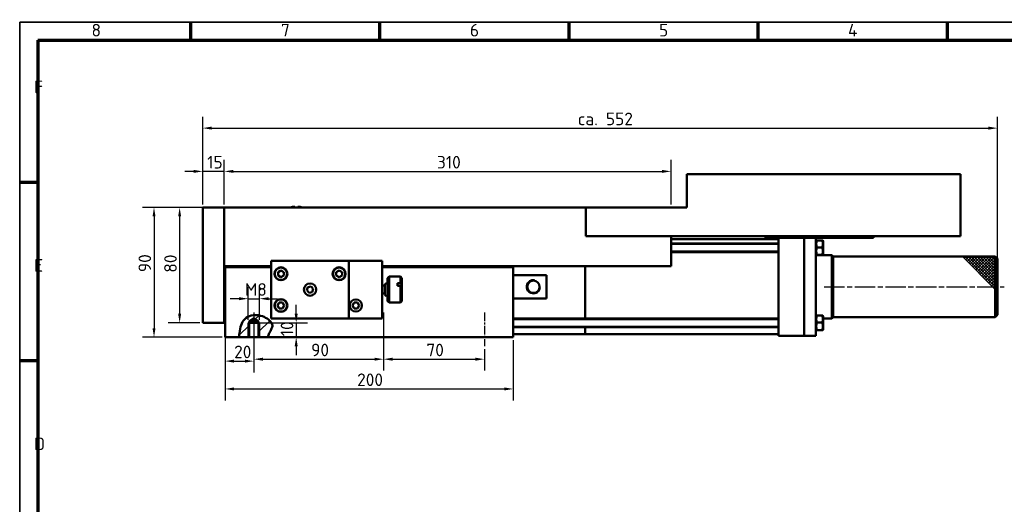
# Model space of a CAD drawing. Header units: millimetres. Extents: x 12 to 1038, y 12 to 732.
# Tile 3 of 5: x 12 to 696, y 396 to 732. Entities that reach past the tile are written whole.
import ezdxf

# ---------------------------------------------------------------- set-up
doc = ezdxf.new("R2010")
doc.units = ezdxf.units.MM
doc.header["$LTSCALE"] = 2.5
doc.linetypes.add('CHAIN', pattern=[0.3543, 0.2362, -0.0295, 0.0591, -0.0295])
doc.layers.get('0').update_dxf_attribs({"lineweight": 25})
for name, color, linetype, lineweight in [('Bemaßung (ISO)', 7, 'Continuous', 25), ('Mittellinie (ISO)', 7, 'Continuous', 25), ('Rahmen (ISO)', 7, 'Continuous', 70), ('Schraffur (ISO)', 7, 'Continuous', 18), ('Sichtbar (ISO)', 7, 'Continuous', 50), ('Sichtbar schmal (ISO)', 7, 'Continuous', 35), ('Skizziergeometrie (ISO)', 7, 'Continuous', 25), ('Symbol (ISO)', 7, 'Continuous', 25)]:
    doc.layers.add(name, color=color, linetype=linetype, lineweight=lineweight)
doc.styles.add('Notiztext (DIN)', font='isocpeur.ttf')
doc.dimstyles.new('Standard (DIN)', dxfattribs={"dimscale": 2.5, "dimtxt": 3.5, "dimasz": 2.5, "dimexe": 3.175, "dimexo": 0.8, "dimgap": 0.8, "dimtad": 1, "dimdec": 3, "dimrnd": 1e-08, "dimtxsty": 'Notiztext (DIN)', "dimcen": 0.09, "dimdle": 10, "dimclrd": 256, "dimclre": 256, "dimclrt": 256, "dimazin": 2, "dimtfac": 0.571429, "dimtdec": 3, "dimtmove": 0, "dimatfit": 3, "dimfxl": 1, "dimtolj": 1, "dimlwd": -1, "dimlwe": -1, "dimarcsym": 0})

# ---------------------------------------------------------------- blocks, each defined once
blk = doc.blocks.new('Ränder Hagen+Goebel Rahmen')
at = {"layer": 'Rahmen (ISO)', "linetype": 'Continuous', "lineweight": 35}
for q in [(5, 5), (415, 292)]:
    blk.add_line((5, 292), q, dxfattribs=at)
at = {"layer": 'Rahmen (ISO)'}
for p, q in [((52.5, 287), (52.5, 292)), ((105, 287), (105, 292)), ((157.5, 287), (157.5, 292)), ((210, 287), (210, 292)), ((262.5, 287), (262.5, 292)), ((10, 287), (410, 287)), ((10, 287), (10, 10)), ((10, 247.5), (5, 247.5)), ((10, 198), (5, 198))]:
    blk.add_line(p, q, dxfattribs=at)
at = {"layer": 'Symbol (ISO)', "char_height": 3.5, "style": 'Notiztext (DIN)'}
for s, insert, attachment_point in [('8', (26.25, 288), 8), ('7', (78.75, 288), 8), ('6', (131.25, 288), 8), ('5', (183.75, 288), 8), ('4', (236.25, 288), 8), ('F', (9, 272.25), 7), ('E', (9, 222.75), 7), ('D', (9, 173.25), 7)]:
    blk.add_mtext(s, dxfattribs=dict(at, insert=insert, attachment_point=attachment_point))
blk = doc.blocks.new('*D11')
at = {"layer": 'Bemaßung (ISO)'}
for p, q in [((139.49, 603.44), (139.49, 634.38)), ((154.49, 603.44), (154.49, 634.38)), ((133.24, 626.44), (126.99, 626.44)), ((154.49, 626.44), (139.49, 626.44)), ((160.74, 626.44), (166.99, 626.44))]:
    blk.add_line(p, q, dxfattribs=at)
for points in [[(133.24, 627.49), (133.24, 625.4), (139.49, 626.44)], [(160.74, 627.49), (160.74, 625.4), (154.49, 626.44)]]:
    blk.add_solid(points, dxfattribs=at)
at = {"layer": 'Defpoints', "color": 0}
for p in [(139.49, 626.44), (139.49, 601.44), (154.49, 601.44)]:
    blk.add_point(p, dxfattribs=at)
at = {"layer": 'Bemaßung (ISO)', "insert": (142.62, 637.19), "char_height": 8.75, "attachment_point": 1, "style": 'Notiztext (DIN)'}
blk.add_mtext('\\A1;15', dxfattribs=at)
blk = doc.blocks.new('*D12')
at = {"layer": 'Bemaßung (ISO)'}
for p, q in [((154.49, 603.44), (154.49, 634.38)), ((464.49, 603.44), (464.49, 634.38)), ((160.74, 626.44), (458.24, 626.44))]:
    blk.add_line(p, q, dxfattribs=at)
for points in [[(160.74, 627.49), (160.74, 625.4), (154.49, 626.44)], [(458.24, 627.49), (458.24, 625.4), (464.49, 626.44)]]:
    blk.add_solid(points, dxfattribs=at)
at = {"layer": 'Defpoints', "color": 0}
for p in [(464.49, 626.44), (154.49, 601.44), (464.49, 601.44)]:
    blk.add_point(p, dxfattribs=at)
at = {"layer": 'Bemaßung (ISO)', "insert": (302.06, 637.19), "char_height": 8.75, "attachment_point": 1, "style": 'Notiztext (DIN)'}
blk.add_mtext('\\A1;310', dxfattribs=at)
blk = doc.blocks.new('*D13')
at = {"layer": 'Bemaßung (ISO)'}
for p, q in [((139.49, 603.44), (139.49, 664.38)), ((690.99, 557.37), (690.99, 664.38)), ((145.74, 656.44), (684.74, 656.44))]:
    blk.add_line(p, q, dxfattribs=at)
for points in [[(145.74, 657.49), (145.74, 655.4), (139.49, 656.44)], [(684.74, 657.49), (684.74, 655.4), (690.99, 656.44)]]:
    blk.add_solid(points, dxfattribs=at)
at = {"layer": 'Defpoints', "color": 0}
for p in [(690.99, 656.44), (139.49, 601.44), (690.99, 555.37)]:
    blk.add_point(p, dxfattribs=at)
at = {"layer": 'Bemaßung (ISO)', "insert": (394.24, 667.2), "char_height": 8.75, "attachment_point": 1, "style": 'Notiztext (DIN)'}
blk.add_mtext('\\A1; ca. 552  ', dxfattribs=at)
blk = doc.blocks.new('*D14')
at = {"layer": 'Bemaßung (ISO)'}
for p, q in [((137.49, 601.44), (115.57, 601.44)), ((123.51, 595.19), (123.51, 527.69)), ((137.49, 521.44), (115.57, 521.44))]:
    blk.add_line(p, q, dxfattribs=at)
for points in [[(122.47, 595.19), (124.55, 595.19), (123.51, 601.44)], [(122.47, 527.69), (124.55, 527.69), (123.51, 521.44)]]:
    blk.add_solid(points, dxfattribs=at)
at = {"layer": 'Defpoints', "color": 0}
for p in [(139.49, 601.44), (123.51, 521.44), (139.49, 521.44)]:
    blk.add_point(p, dxfattribs=at)
at = {"layer": 'Bemaßung (ISO)', "insert": (112.76, 556.19), "char_height": 8.75, "attachment_point": 1, "rotation": 90, "style": 'Notiztext (DIN)'}
blk.add_mtext('\\A1;80', dxfattribs=at)
blk = doc.blocks.new('*D15')
at = {"layer": 'Bemaßung (ISO)'}
for p, q in [((152.49, 601.44), (97.78, 601.44)), ((105.71, 595.19), (105.71, 517.69)), ((152.99, 511.44), (97.78, 511.44))]:
    blk.add_line(p, q, dxfattribs=at)
for points in [[(104.67, 595.19), (106.76, 595.19), (105.71, 601.44)], [(104.67, 517.69), (106.76, 517.69), (105.71, 511.44)]]:
    blk.add_solid(points, dxfattribs=at)
at = {"layer": 'Defpoints', "color": 0}
for p in [(154.49, 601.44), (105.71, 511.44), (154.99, 511.44)]:
    blk.add_point(p, dxfattribs=at)
at = {"layer": 'Bemaßung (ISO)', "insert": (94.96, 556.56), "char_height": 8.75, "attachment_point": 1, "rotation": 90, "style": 'Notiztext (DIN)'}
blk.add_mtext('\\A1;90', dxfattribs=at)
blk = doc.blocks.new('*D16')
at = {"layer": 'Bemaßung (ISO)'}
for p, q in [((154.99, 557.94), (154.99, 486.92)), ((174.99, 503.19), (174.99, 486.92)), ((161.24, 494.86), (168.74, 494.86))]:
    blk.add_line(p, q, dxfattribs=at)
for points in [[(161.24, 495.9), (161.24, 493.81), (154.99, 494.86)], [(168.74, 495.9), (168.74, 493.81), (174.99, 494.86)]]:
    blk.add_solid(points, dxfattribs=at)
at = {"layer": 'Defpoints', "color": 0}
for p in [(154.99, 559.94), (174.99, 505.19), (174.99, 494.86)]:
    blk.add_point(p, dxfattribs=at)
at = {"layer": 'Bemaßung (ISO)', "insert": (161.32, 505.61), "char_height": 8.75, "attachment_point": 1, "style": 'Notiztext (DIN)'}
blk.add_mtext('\\A1;20', dxfattribs=at)
blk = doc.blocks.new('*D17')
at = {"layer": 'Bemaßung (ISO)'}
for p, q in [((174.99, 526.69), (174.99, 488.27)), ((264.99, 503.19), (264.99, 488.27)), ((181.24, 496.21), (258.74, 496.21))]:
    blk.add_line(p, q, dxfattribs=at)
for points in [[(181.24, 497.25), (181.24, 495.16), (174.99, 496.21)], [(258.74, 497.25), (258.74, 495.16), (264.99, 496.21)]]:
    blk.add_solid(points, dxfattribs=at)
at = {"layer": 'Defpoints', "color": 0}
for p in [(174.99, 528.69), (264.99, 505.19), (264.99, 496.21)]:
    blk.add_point(p, dxfattribs=at)
at = {"layer": 'Bemaßung (ISO)', "insert": (214.74, 506.96), "char_height": 8.75, "attachment_point": 1, "style": 'Notiztext (DIN)'}
blk.add_mtext('\\A1;90', dxfattribs=at)
blk = doc.blocks.new('*D18')
at = {"layer": 'Bemaßung (ISO)'}
for p, q in [((264.99, 526.69), (264.99, 488.27)), ((334.99, 503.19), (334.99, 488.27)), ((271.24, 496.21), (328.74, 496.21))]:
    blk.add_line(p, q, dxfattribs=at)
for points in [[(271.24, 497.25), (271.24, 495.16), (264.99, 496.21)], [(328.74, 497.25), (328.74, 495.16), (334.99, 496.21)]]:
    blk.add_solid(points, dxfattribs=at)
at = {"layer": 'Defpoints', "color": 0}
for p in [(264.99, 528.69), (334.99, 505.19), (334.99, 496.21)]:
    blk.add_point(p, dxfattribs=at)
at = {"layer": 'Bemaßung (ISO)', "insert": (294.74, 506.96), "char_height": 8.75, "attachment_point": 1, "style": 'Notiztext (DIN)'}
blk.add_mtext('\\A1;70', dxfattribs=at)
blk = doc.blocks.new('*D19')
at = {"layer": 'Bemaßung (ISO)'}
for p, q in [((154.99, 557.94), (154.99, 467.63)), ((354.99, 509.44), (354.99, 467.63)), ((161.24, 475.56), (348.74, 475.56))]:
    blk.add_line(p, q, dxfattribs=at)
for points in [[(161.24, 476.61), (161.24, 474.52), (154.99, 475.56)], [(348.74, 476.61), (348.74, 474.52), (354.99, 475.56)]]:
    blk.add_solid(points, dxfattribs=at)
at = {"layer": 'Defpoints', "color": 0}
for p in [(154.99, 559.94), (354.99, 511.44), (354.99, 475.56)]:
    blk.add_point(p, dxfattribs=at)
at = {"layer": 'Bemaßung (ISO)', "insert": (246.68, 486.31), "char_height": 8.75, "attachment_point": 1, "style": 'Notiztext (DIN)'}
blk.add_mtext('\\A1;200', dxfattribs=at)
blk = doc.blocks.new('*D25')
at = {"layer": 'Bemaßung (ISO)'}
for p, q in [((204.38, 527.69), (204.38, 533.94)), ((172.99, 521.44), (212.31, 521.44)), ((204.38, 521.44), (204.38, 511.44)), ((180.32, 511.44), (212.31, 511.44)), ((204.38, 505.19), (204.38, 498.94))]:
    blk.add_line(p, q, dxfattribs=at)
for points in [[(203.34, 527.69), (205.42, 527.69), (204.38, 521.44)], [(203.34, 505.19), (205.42, 505.19), (204.38, 511.44)]]:
    blk.add_solid(points, dxfattribs=at)
at = {"layer": 'Defpoints', "color": 0}
for p in [(170.99, 521.44), (178.32, 511.44), (204.38, 511.44)]:
    blk.add_point(p, dxfattribs=at)
at = {"layer": 'Bemaßung (ISO)', "insert": (193.63, 512.07), "char_height": 8.75, "attachment_point": 1, "rotation": 90, "style": 'Notiztext (DIN)'}
blk.add_mtext('\\A1;10', dxfattribs=at)
blk = doc.blocks.new('*D26')
at = {"layer": 'Bemaßung (ISO)'}
for p, q in [((170.99, 523.44), (170.99, 546.1)), ((178.99, 523.44), (178.99, 546.1)), ((164.74, 538.16), (158.49, 538.16)), ((170.99, 538.16), (178.99, 538.16)), ((185.24, 538.16), (191.49, 538.16))]:
    blk.add_line(p, q, dxfattribs=at)
for points in [[(164.74, 539.2), (164.74, 537.12), (170.99, 538.16)], [(185.24, 539.2), (185.24, 537.12), (178.99, 538.16)]]:
    blk.add_solid(points, dxfattribs=at)
at = {"layer": 'Defpoints', "color": 0}
for p in [(178.99, 538.16), (170.99, 521.44), (178.99, 521.44)]:
    blk.add_point(p, dxfattribs=at)
at = {"layer": 'Bemaßung (ISO)', "insert": (168.87, 548.91), "char_height": 8.75, "attachment_point": 1, "style": 'Notiztext (DIN)'}
blk.add_mtext('\\A1;M8', dxfattribs=at)

msp = doc.modelspace()

# ---------------------------------------------------------------- hatches: boundary and pattern name
at = {"layer": 'Schraffur (ISO)'}
h = msp.add_hatch(dxfattribs=at)
h.set_pattern_fill('ANSI31', color=256, scale=63.5, style=0)
h.set_pattern_definition([(45, (0, 0), (-5.61266, 5.61266), [])])
edge = h.paths.add_edge_path()
edge.add_line((184.63038, 511.44417), (178.99258, 511.44417))
edge.add_line((178.99258, 511.44417), (178.31608, 511.44417))
edge.add_line((178.31608, 511.44417), (178.31608, 521.44417))
edge.add_line((178.31608, 521.44417), (178.31608, 522.44417))
edge.add_line((178.31608, 522.44417), (174.99258, 524.44113))
edge.add_line((174.99258, 524.44113), (171.66908, 522.44417))
edge.add_line((171.66908, 522.44417), (171.66908, 521.44417))
edge.add_line((171.66908, 521.44417), (171.66908, 511.44417))
edge.add_line((171.66908, 511.44417), (170.99258, 511.44417))
edge.add_line((170.99258, 511.44417), (164.77876, 511.44417))
edge.add_spline(control_points=[(164.77876, 511.44417), (164.7312, 512.00862), (164.75478, 512.5934), (164.92991, 514.27496), (165.53, 517.85866), (166.43291, 520.76172), (166.94052, 521.9278), (168.55012, 524.00707), (169.50359, 524.81529), (171.78901, 526.11185), (173.11902, 526.53939), (176.07632, 526.94573), (177.68792, 526.8423), (181.12624, 526.03635), (182.8385, 525.24074), (185.38004, 523.53692), (186.34896, 522.6441), (187.40839, 521.15117), (187.65102, 520.61592), (187.88554, 519.65323), (187.88891, 519.22901), (187.75711, 518.37995), (187.59872, 517.94447), (187.01345, 516.68776), (186.47111, 515.84351), (185.3484, 513.49211), (184.99985, 512.48874), (184.63038, 511.44417)], knot_values=[0.050207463, 0.050207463, 0.050207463, 0.050207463, 0.218517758, 0.218517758, 0.509585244, 0.509585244, 0.696447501, 0.696447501, 0.866185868, 0.866185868, 1.054300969, 1.054300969, 1.271453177, 1.271453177, 1.532214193, 1.532214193, 1.748371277, 1.748371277, 1.888085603, 1.888085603, 2.019166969, 2.019166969, 2.168985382, 2.168985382, 2.443200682, 2.443200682, 2.708390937, 2.708390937, 2.708390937, 2.708390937], degree=3, periodic=0)

# ---------------------------------------------------------------- linework, layer by layer
at = {"layer": 'Bemaßung (ISO)'}
msp.add_line((690.99258, 555.36663), (690.99258, 557.36663), dxfattribs=at)
at = {"layer": 'Mittellinie (ISO)', "linetype": 'CHAIN', "ltscale": 23.990969}
msp.add_line((570.74258, 546.44417), (695.74258, 546.44417), dxfattribs=at)
at = {"layer": 'Mittellinie (ISO)', "linetype": 'CHAIN', "ltscale": 10.44525}
for p, q in [((174.99258, 528.69417), (174.99258, 505.19417)), ((264.99258, 528.69417), (264.99258, 505.19417)), ((334.99258, 528.69417), (334.99258, 505.19417))]:
    msp.add_line(p, q, dxfattribs=at)
at = {"layer": 'Sichtbar (ISO)'}
for p, q in [((475.49258, 624.44417), (475.49258, 601.44417)), ((475.49258, 624.44417), (665.49258, 624.44417)), ((665.49258, 581.44417), (665.49258, 624.44417)), ((139.49258, 601.44417), (139.49258, 521.44417)), ((154.49258, 601.44417), (139.49258, 601.44417)), ((154.49258, 601.44417), (405.49258, 601.44417)), ((154.49258, 601.44417), (154.49258, 521.44417)), ((203.49258, 601.91663), (203.49258, 601.44417)), ((205.49258, 601.44417), (205.49258, 601.91663)), ((475.49258, 601.44417), (405.49258, 601.44417)), ((405.49258, 601.44417), (405.49258, 581.44417)), ((405.49258, 581.44417), (665.49258, 581.44417)), ((464.49258, 560.74417), (464.49258, 581.44417)), ((529.99258, 581.44417), (529.99258, 580.44417)), ((604.99258, 581.44417), (604.99258, 580.44417)), ((538.99258, 579.44417), (464.49258, 579.44417)), ((464.49258, 576.50017), (538.99258, 576.50017)), ((529.99258, 580.44417), (604.99258, 580.44417)), ((538.99258, 580.44417), (538.99258, 512.44417)), ((556.99258, 580.44417), (556.99258, 512.44417)), ((556.99258, 580.44417), (556.99258, 512.44417)), ((564.99258, 580.44417), (564.99258, 512.44417)), ((564.99258, 577.95017), (565.31243, 578.50416)), ((565.75671, 578.61153), (569.42846, 578.61153)), ((570.19258, 577.95017), (569.87273, 578.50416)), ((570.19258, 569.05017), (570.19258, 577.95017)), ((464.49258, 570.50017), (538.99258, 570.50017)), ((564.99258, 569.05017), (565.31243, 568.49617)), ((564.99258, 568.44417), (565.43743, 568.44417)), ((565.75671, 573.73089), (569.42846, 573.73089)), ((565.75671, 568.61952), (569.42846, 568.61952)), ((565.75671, 568.3888), (569.42846, 568.3888)), ((569.74773, 568.44417), (575.99258, 568.44417)), ((570.19258, 569.05017), (569.87273, 568.49617)), ((575.99258, 524.44417), (575.99258, 568.44417)), ((576.99258, 567.44417), (575.99258, 568.44417)), ((576.99258, 525.44417), (576.99258, 567.44417)), ((576.99258, 567.44417), (689.49258, 567.44417)), ((689.49258, 525.44417), (689.49258, 567.44417)), ((690.99258, 565.94417), (689.49258, 567.44417)), ((186.99258, 560.74417), (154.49258, 560.74417)), ((154.99258, 560.74417), (154.99258, 559.94417)), ((240.99258, 564.44417), (186.99258, 564.44417)), ((186.99258, 564.44417), (186.99258, 524.44417)), ((240.99258, 524.44417), (240.99258, 564.44417)), ((240.99258, 564.44417), (263.99258, 564.44417)), ((263.99258, 524.44417), (263.99258, 564.44417)), ((464.49258, 560.74417), (263.99258, 560.74417)), ((354.99258, 559.94417), (354.99258, 560.74417)), ((404.99258, 524.34457), (404.99258, 560.74417)), ((404.99258, 524.34457), (404.99258, 560.74417)), ((690.99258, 526.94417), (690.99258, 565.94417)), ((186.99258, 559.94417), (154.99258, 559.94417)), ((154.99258, 559.94417), (154.99258, 511.44417)), ((191.79357, 556.59887), (193.79357, 557.75357)), ((191.79357, 554.28947), (191.79357, 556.59887)), ((193.79357, 553.13477), (191.79357, 554.28947)), ((193.79357, 557.75357), (195.79357, 556.59887)), ((195.79357, 554.28947), (193.79357, 553.13477)), ((195.79357, 556.59887), (195.79357, 554.28947)), ((232.19159, 556.59887), (234.19159, 557.75357)), ((232.19159, 554.28947), (232.19159, 556.59887)), ((234.19159, 553.13477), (232.19159, 554.28947)), ((234.19159, 557.75357), (236.19159, 556.59887)), ((236.19159, 554.28947), (234.19159, 553.13477)), ((236.19159, 556.59887), (236.19159, 554.28947)), ((354.99258, 559.94417), (263.99258, 559.94417)), ((354.99258, 511.44417), (354.99258, 559.94417)), ((354.99258, 554.50643), (377.99258, 554.50643)), ((377.99258, 538.38191), (377.99258, 554.50643)), ((212.44103, 546.15473), (214.6982, 546.64313)), ((214.6982, 546.64313), (216.24975, 544.93257)), ((263.99258, 547.19417), (265.99086, 547.19417)), ((265.99086, 547.84417), (265.99086, 541.04417)), ((267.79086, 552.44417), (268.79086, 553.44417)), ((267.79086, 536.44417), (267.79086, 552.44417)), ((268.79086, 553.44417), (268.79086, 535.44417)), ((268.79086, 553.44417), (276.79086, 553.44417)), ((274.79086, 548.82253), (274.79086, 546.97786)), ((274.79086, 548.82253), (276.79086, 548.82253)), ((276.79086, 546.97786), (274.79086, 546.97786)), ((276.79086, 548.82253), (276.79086, 553.44417)), ((277.79086, 552.44417), (276.79086, 553.44417)), ((276.79086, 535.44417), (276.79086, 546.97786)), ((277.79086, 552.44417), (277.79086, 548.43342)), ((277.79086, 548.43342), (277.79086, 546.58875)), ((211.73542, 543.95577), (212.44103, 546.15473)), ((213.28696, 542.24521), (211.73542, 543.95577)), ((215.54413, 542.7336), (213.28696, 542.24521)), ((216.24975, 544.93257), (215.54413, 542.7336)), ((263.99258, 541.69417), (265.99086, 541.69417)), ((277.79086, 546.58875), (277.79086, 536.44417)), ((191.48417, 533.44417), (192.63887, 535.44417)), ((192.63887, 531.44417), (191.48417, 533.44417)), ((192.63887, 535.44417), (194.94827, 535.44417)), ((194.94827, 535.44417), (196.10297, 533.44417)), ((196.10297, 533.44417), (194.94827, 531.44417)), ((243.48417, 533.44417), (244.63887, 535.44417)), ((244.63887, 531.44417), (243.48417, 533.44417)), ((244.63887, 535.44417), (246.94827, 535.44417)), ((246.94827, 535.44417), (248.10297, 533.44417)), ((248.10297, 533.44417), (246.94827, 531.44417)), ((267.79086, 536.44417), (268.79086, 535.44417)), ((268.79086, 535.44417), (276.79086, 535.44417)), ((277.79086, 536.44417), (276.79086, 535.44417)), ((377.99258, 538.38191), (354.99258, 538.38191)), ((194.94827, 531.44417), (192.63887, 531.44417)), ((246.94827, 531.44417), (244.63887, 531.44417)), ((564.99258, 525.79457), (565.31169, 526.34727)), ((565.75671, 526.43677), (569.42846, 526.43677)), ((570.19258, 525.79457), (569.87348, 526.34727)), ((690.99258, 526.94417), (689.49258, 525.44417)), ((154.49258, 521.44417), (139.49258, 521.44417)), ((170.99258, 521.44417), (178.99258, 521.44417)), ((174.99258, 524.44113), (171.66908, 522.44417)), ((171.66908, 522.44417), (171.66908, 511.44417)), ((171.66908, 522.44417), (178.31608, 522.44417)), ((178.31608, 522.44417), (174.99258, 524.44113)), ((178.31608, 511.44417), (178.31608, 522.44417)), ((186.99258, 524.44417), (240.99258, 524.44417)), ((240.99258, 524.44417), (263.99258, 524.44417)), ((354.99258, 524.34457), (538.99258, 524.34457)), ((565.75671, 521.53438), (569.42846, 521.53438)), ((570.19258, 516.89457), (570.19258, 525.79457)), ((570.19258, 524.44417), (575.99258, 524.44417)), ((576.99258, 525.44417), (575.99258, 524.44417)), ((576.99258, 525.44417), (689.49258, 525.44417)), ((354.99258, 518.34457), (538.99258, 518.34457)), ((404.99258, 513.44417), (354.99258, 513.44417)), ((404.99258, 513.44417), (404.99258, 518.34457)), ((404.99258, 513.44417), (404.99258, 518.34457)), ((538.99258, 513.44417), (404.99258, 513.44417)), ((564.99258, 516.89457), (565.31169, 516.34186)), ((565.75671, 516.44218), (569.42846, 516.44218)), ((565.75671, 516.25236), (569.42846, 516.25236)), ((570.19258, 516.89457), (569.87348, 516.34186)), ((164.77876, 511.44417), (154.99258, 511.44417)), ((171.66908, 511.44417), (164.77876, 511.44417)), ((178.31608, 511.44417), (171.66908, 511.44417)), ((184.63038, 511.44417), (178.31608, 511.44417)), ((354.99258, 511.44417), (184.63038, 511.44417)), ((556.99258, 512.44417), (538.99258, 512.44417)), ((564.99258, 512.44417), (556.99258, 512.44417))]:
    msp.add_line(p, q, dxfattribs=at)
at = {"layer": 'Sichtbar (ISO)', "flags": 128}
for points in [[(565.75671, 578.61153), (565.6808, 578.38087), (565.61309, 578.15786), (565.5531, 577.94154), (565.50043, 577.73106), (565.45471, 577.52562), (565.41565, 577.32447), (565.383, 577.12692), (565.35655, 576.93232), (565.33615, 576.74004), (565.32166, 576.54948), (565.313, 576.36006), (565.31012, 576.17121), (565.313, 575.98236), (565.32166, 575.79294), (565.33615, 575.60238), (565.35655, 575.4101), (565.383, 575.2155), (565.41565, 575.01795), (565.45471, 574.8168), (565.50043, 574.61136), (565.5531, 574.40088), (565.61309, 574.18456), (565.6808, 573.96155), (565.75671, 573.73089)], [(565.31243, 578.50416), (565.31544, 578.5083), (565.31968, 578.51244), (565.32517, 578.5166), (565.33191, 578.52077), (565.33991, 578.52495), (565.34919, 578.52915), (565.35974, 578.53338), (565.3716, 578.53763), (565.38476, 578.5419), (565.39926, 578.54621), (565.41511, 578.55055), (565.43233, 578.55492), (565.45094, 578.55934), (565.47097, 578.5638), (565.49245, 578.5683), (565.5154, 578.57285), (565.53987, 578.57746), (565.56588, 578.58212), (565.59347, 578.58685), (565.62269, 578.59164), (565.65357, 578.5965), (565.68617, 578.60143), (565.72053, 578.60644), (565.75671, 578.61153)], [(569.42846, 578.61153), (569.46463, 578.60644), (569.49899, 578.60143), (569.53159, 578.5965), (569.56247, 578.59164), (569.59169, 578.58685), (569.61928, 578.58212), (569.64529, 578.57746), (569.66976, 578.57285), (569.69272, 578.5683), (569.7142, 578.5638), (569.73423, 578.55934), (569.75284, 578.55492), (569.77006, 578.55055), (569.7859, 578.54621), (569.8004, 578.5419), (569.81356, 578.53763), (569.82542, 578.53338), (569.83598, 578.52915), (569.84525, 578.52495), (569.85325, 578.52077), (569.85999, 578.5166), (569.86548, 578.51244), (569.86973, 578.5083), (569.87273, 578.50416)], [(569.42846, 573.73089), (569.50437, 573.96155), (569.57207, 574.18456), (569.63206, 574.40088), (569.68474, 574.61136), (569.73045, 574.8168), (569.76952, 575.01795), (569.80217, 575.2155), (569.82861, 575.4101), (569.84901, 575.60238), (569.8635, 575.79294), (569.87216, 575.98236), (569.87504, 576.17121), (569.87216, 576.36006), (569.8635, 576.54948), (569.84901, 576.74004), (569.82861, 576.93232), (569.80217, 577.12692), (569.76952, 577.32447), (569.73045, 577.52562), (569.68474, 577.73106), (569.63206, 577.94154), (569.57207, 578.15786), (569.50437, 578.38087), (569.42846, 578.61153)], [(565.75671, 573.73089), (565.6808, 573.48932), (565.61309, 573.25577), (565.5531, 573.02923), (565.50043, 572.80879), (565.45471, 572.59364), (565.41565, 572.38298), (565.383, 572.17609), (565.35655, 571.97229), (565.33615, 571.77093), (565.32166, 571.57136), (565.313, 571.37299), (565.31012, 571.1752), (565.313, 570.97742), (565.32166, 570.77905), (565.33615, 570.57948), (565.35655, 570.37811), (565.383, 570.17431), (565.41565, 569.96743), (565.45471, 569.75677), (565.50043, 569.54161), (565.5531, 569.32118), (565.61309, 569.09464), (565.6808, 568.86108), (565.75671, 568.61952)], [(565.75671, 568.61952), (565.6808, 568.60862), (565.61309, 568.59807), (565.5531, 568.58785), (565.50043, 568.5779), (565.45471, 568.56819), (565.41565, 568.55868), (565.383, 568.54934), (565.35655, 568.54014), (565.33615, 568.53105), (565.32166, 568.52204), (565.313, 568.51309), (565.31012, 568.50416), (565.313, 568.49523), (565.32166, 568.48628), (565.33615, 568.47727), (565.35655, 568.46818), (565.383, 568.45898), (565.41565, 568.44964), (565.45471, 568.44013), (565.50043, 568.43042), (565.5531, 568.42047), (565.61309, 568.41025), (565.6808, 568.3997), (565.75671, 568.3888)], [(569.42846, 568.61952), (569.50437, 568.86108), (569.57207, 569.09464), (569.63206, 569.32118), (569.68474, 569.54161), (569.73045, 569.75677), (569.76952, 569.96743), (569.80217, 570.17431), (569.82861, 570.37811), (569.84901, 570.57948), (569.8635, 570.77905), (569.87216, 570.97742), (569.87504, 571.1752), (569.87216, 571.37299), (569.8635, 571.57136), (569.84901, 571.77093), (569.82861, 571.97229), (569.80217, 572.17609), (569.76952, 572.38298), (569.73045, 572.59364), (569.68474, 572.80879), (569.63206, 573.02923), (569.57207, 573.25577), (569.50437, 573.48932), (569.42846, 573.73089)], [(569.42846, 568.3888), (569.50437, 568.3997), (569.57207, 568.41025), (569.63206, 568.42047), (569.68474, 568.43042), (569.73045, 568.44013), (569.76952, 568.44964), (569.80217, 568.45898), (569.82861, 568.46818), (569.84901, 568.47727), (569.8635, 568.48628), (569.87216, 568.49523), (569.87504, 568.50416), (569.87216, 568.51309), (569.8635, 568.52204), (569.84901, 568.53105), (569.82861, 568.54014), (569.80217, 568.54934), (569.76952, 568.55868), (569.73045, 568.56819), (569.68474, 568.5779), (569.63206, 568.58785), (569.57207, 568.59807), (569.50437, 568.60862), (569.42846, 568.61952)], [(276.79086, 548.82253), (276.83498, 548.80537), (276.87887, 548.78831), (276.92254, 548.77133), (276.96598, 548.75443), (277.00921, 548.73762), (277.05222, 548.72089), (277.09502, 548.70425), (277.13759, 548.68768), (277.17996, 548.6712), (277.22211, 548.6548), (277.26405, 548.63849), (277.30579, 548.62225), (277.34731, 548.60609), (277.38863, 548.59001), (277.42975, 548.57401), (277.47067, 548.55808), (277.51138, 548.54224), (277.55189, 548.52647), (277.59221, 548.51077), (277.63233, 548.49515), (277.67225, 548.47961), (277.71198, 548.46414), (277.75151, 548.44874), (277.79086, 548.43342)], [(277.79086, 546.58875), (277.75152, 546.60408), (277.71198, 546.61947), (277.67225, 546.63494), (277.63233, 546.65049), (277.59221, 546.66611), (277.55189, 546.6818), (277.51138, 546.69757), (277.47067, 546.71342), (277.42975, 546.72934), (277.38863, 546.74534), (277.34731, 546.76142), (277.30579, 546.77758), (277.26405, 546.79382), (277.22211, 546.81014), (277.17996, 546.82654), (277.13759, 546.84302), (277.09501, 546.85958), (277.05222, 546.87623), (277.00921, 546.89295), (276.96598, 546.90977), (276.92254, 546.92666), (276.87887, 546.94364), (276.83498, 546.96071), (276.79086, 546.97786)], [(164.77877, 511.44417), (164.75365, 512.04646), (164.7732, 512.66663), (164.83048, 513.3142), (164.96985, 514.31275), (165.19896, 515.68351), (165.49076, 517.2091), (165.81822, 518.67219), (166.15702, 519.86742), (166.56925, 520.95113), (167.1162, 522.02851), (167.83213, 523.07901), (168.70537, 524.03787), (169.69954, 524.8617), (170.79991, 525.54736), (171.97949, 526.08705), (173.21619, 526.47977), (174.49412, 526.72833), (175.79174, 526.83563), (177.09211, 526.80741), (178.38602, 526.65072), (179.66272, 526.37303), (180.8918, 525.98958), (182.05576, 525.51688), (183.1435, 524.97028), (184.14398, 524.36513), (185.05251, 523.7114), (185.86306, 523.01559), (186.55829, 522.29069), (187.11958, 521.55164), (187.51495, 520.84743), (187.75381, 520.19079), (187.85824, 519.57967), (187.85051, 519.01269), (187.75429, 518.47825), (187.58574, 517.95462), (187.35937, 517.43129), (187.08792, 516.89592), (186.78005, 516.33007), (186.44386, 515.71458), (186.0875, 515.03029), (185.72682, 514.27528), (185.40999, 513.54091), (185.13155, 512.83284), (184.87663, 512.13821), (184.63038, 511.44417)], [(565.75671, 526.43677), (565.6808, 526.20509), (565.61309, 525.98108), (565.5531, 525.7638), (565.50043, 525.55238), (565.45471, 525.34602), (565.41565, 525.14397), (565.383, 524.94555), (565.35655, 524.75008), (565.33615, 524.55694), (565.32166, 524.36554), (565.313, 524.17527), (565.31012, 523.98558), (565.313, 523.79588), (565.32166, 523.60562), (565.33615, 523.41421), (565.35655, 523.22108), (565.383, 523.02561), (565.41565, 522.82718), (565.45471, 522.62514), (565.50043, 522.41878), (565.5531, 522.20736), (565.61309, 521.99008), (565.6808, 521.76607), (565.75671, 521.53438)], [(565.31169, 526.34727), (565.31431, 526.35072), (565.31821, 526.35418), (565.32339, 526.35764), (565.32986, 526.36112), (565.33761, 526.36461), (565.34668, 526.36811), (565.35706, 526.37163), (565.36877, 526.37517), (565.38183, 526.37873), (565.39625, 526.38232), (565.41206, 526.38593), (565.42927, 526.38958), (565.44792, 526.39326), (565.46802, 526.39697), (565.4896, 526.40073), (565.5127, 526.40452), (565.53735, 526.40836), (565.56359, 526.41225), (565.59145, 526.41619), (565.62098, 526.42018), (565.65221, 526.42423), (565.68521, 526.42834), (565.72003, 526.43252), (565.75671, 526.43677)], [(569.42846, 526.43677), (569.46514, 526.43252), (569.49995, 526.42834), (569.53295, 526.42423), (569.56419, 526.42018), (569.59372, 526.41619), (569.62158, 526.41225), (569.64781, 526.40836), (569.67246, 526.40452), (569.69556, 526.40073), (569.71715, 526.39697), (569.73725, 526.39326), (569.75589, 526.38958), (569.7731, 526.38593), (569.78891, 526.38232), (569.80333, 526.37873), (569.81639, 526.37517), (569.8281, 526.37163), (569.83848, 526.36811), (569.84755, 526.36461), (569.85531, 526.36112), (569.86177, 526.35764), (569.86695, 526.35418), (569.87085, 526.35072), (569.87348, 526.34727)], [(569.42846, 521.53438), (569.50437, 521.76607), (569.57207, 521.99008), (569.63206, 522.20736), (569.68474, 522.41878), (569.73045, 522.62514), (569.76952, 522.82718), (569.80217, 523.02561), (569.82861, 523.22108), (569.84901, 523.41421), (569.8635, 523.60562), (569.87216, 523.79588), (569.87504, 523.98558), (569.87216, 524.17527), (569.8635, 524.36554), (569.84901, 524.55694), (569.82861, 524.75008), (569.80217, 524.94555), (569.76952, 525.14397), (569.73045, 525.34602), (569.68474, 525.55238), (569.63206, 525.7638), (569.57207, 525.98108), (569.50437, 526.20509), (569.42846, 526.43677)], [(565.75671, 521.53438), (565.6808, 521.29373), (565.61309, 521.06104), (565.5531, 520.83535), (565.50043, 520.61575), (565.45471, 520.4014), (565.41565, 520.19153), (565.383, 519.98542), (565.35655, 519.78238), (565.33615, 519.58177), (565.32166, 519.38295), (565.313, 519.18532), (565.31012, 518.98828), (565.313, 518.79124), (565.32166, 518.59361), (565.33615, 518.39479), (565.35655, 518.19418), (565.383, 517.99114), (565.41565, 517.78503), (565.45471, 517.57517), (565.50043, 517.36082), (565.5531, 517.14121), (565.61309, 516.91552), (565.6808, 516.68284), (565.75671, 516.44218)], [(569.42846, 516.44218), (569.50437, 516.68284), (569.57207, 516.91552), (569.63206, 517.14121), (569.68474, 517.36082), (569.73045, 517.57517), (569.76952, 517.78503), (569.80217, 517.99114), (569.82861, 518.19418), (569.84901, 518.39479), (569.8635, 518.59361), (569.87216, 518.79124), (569.87504, 518.98828), (569.87216, 519.18532), (569.8635, 519.38295), (569.84901, 519.58177), (569.82861, 519.78238), (569.80217, 519.98542), (569.76952, 520.19153), (569.73045, 520.4014), (569.68474, 520.61575), (569.63206, 520.83535), (569.57207, 521.06104), (569.50437, 521.29373), (569.42846, 521.53438)], [(565.75671, 516.44218), (565.6808, 516.43321), (565.61309, 516.42453), (565.5531, 516.41612), (565.50043, 516.40794), (565.45471, 516.39995), (565.41565, 516.39212), (565.383, 516.38444), (565.35655, 516.37687), (565.33615, 516.36939), (565.32166, 516.36198), (565.313, 516.35462), (565.31012, 516.34727), (565.313, 516.33993), (565.32166, 516.33256), (565.33615, 516.32515), (565.35655, 516.31767), (565.383, 516.3101), (565.41565, 516.30242), (565.45471, 516.2946), (565.50043, 516.28661), (565.5531, 516.27842), (565.61309, 516.27001), (565.6808, 516.26133), (565.75671, 516.25236)], [(569.42846, 516.25236), (569.50437, 516.26133), (569.57207, 516.27001), (569.63206, 516.27842), (569.68474, 516.28661), (569.73045, 516.2946), (569.76952, 516.30242), (569.80217, 516.3101), (569.82861, 516.31767), (569.84901, 516.32515), (569.8635, 516.33256), (569.87216, 516.33993), (569.87504, 516.34727), (569.87216, 516.35462), (569.8635, 516.36198), (569.84901, 516.36939), (569.82861, 516.37687), (569.80217, 516.38444), (569.76952, 516.39212), (569.73045, 516.39995), (569.68474, 516.40794), (569.63206, 516.41612), (569.57207, 516.42453), (569.50437, 516.43321), (569.42846, 516.44218)]]:
    msp.add_lwpolyline(points, dxfattribs=at)
at = {"layer": 'Sichtbar (ISO)'}
for centre, radius in [((193.79357, 555.44417), 4.5), ((193.79357, 555.44417), 4.25), ((234.19159, 555.44417), 4.5), ((234.19159, 555.44417), 4.25), ((213.99258, 544.44417), 4.25), ((368.99258, 546.44417), 4.283), ((193.79357, 533.44417), 4.5), ((193.79357, 533.44417), 4.25), ((245.79357, 533.44417), 4.25)]:
    msp.add_circle(centre, radius, dxfattribs=at)
for centre, radius, start, end in [((204.49258, 583.7775), 18.16667, 93.15549104, 103.47367792), ((204.49258, 583.7775), 18.16667, 76.52632208, 86.84450896), ((266.89086, 547.84417), 0.9, 0, 180), ((266.89086, 541.04417), 0.9, 180, 0)]:
    msp.add_arc(centre, radius, start, end, dxfattribs=at)
at = {"layer": 'Sichtbar schmal (ISO)'}
for p, q in [((538.99258, 575.90117), (464.49258, 575.90117)), ((464.49258, 571.09917), (538.99258, 571.09917)), ((170.99258, 521.44417), (170.99258, 511.44417)), ((178.99258, 511.44417), (178.99258, 521.44417)), ((538.99258, 523.74557), (354.99258, 523.74557)), ((354.99258, 518.94357), (538.99258, 518.94357))]:
    msp.add_line(p, q, dxfattribs=at)
msp.add_arc((368.99258, 546.44417), 4.864, 80, 350, dxfattribs=at)
at = {"layer": 'Skizziergeometrie (ISO)'}
for p, q in [((689.49258, 544.61604), (666.66446, 567.44417)), ((668.07867, 566.02996), (669.49288, 567.44417)), ((686.66415, 549.44417), (668.66415, 567.44417)), ((670.49273, 566.44432), (671.49258, 567.44417)), ((686.66415, 551.44417), (670.66415, 567.44417)), ((671.49258, 565.44447), (673.49228, 567.44417)), ((672.49243, 564.44462), (675.49198, 567.44417)), ((686.66415, 553.44417), (672.66415, 567.44417)), ((673.49228, 563.44477), (677.49168, 567.44417)), ((674.49213, 562.44492), (679.49137, 567.44417)), ((686.66415, 555.44417), (674.66415, 567.44417)), ((675.49198, 561.44508), (681.49107, 567.44417)), ((676.49183, 560.44523), (683.49077, 567.44417)), ((686.66415, 557.44417), (676.66415, 567.44417)), ((677.49168, 559.44538), (685.49047, 567.44417)), ((678.49152, 558.44553), (687.49017, 567.44417)), ((686.66415, 559.44417), (678.66415, 567.44417)), ((679.49137, 557.44568), (689.49258, 567.44689)), ((686.66415, 561.44417), (680.66415, 567.44417)), ((686.66415, 563.44417), (682.66415, 567.44417)), ((686.66415, 565.44417), (684.66415, 567.44417)), ((686.66415, 567.44417), (689.49258, 564.61574)), ((669.07852, 565.03011), (670.49273, 566.44432)), ((670.07837, 564.03026), (671.49258, 565.44447)), ((671.07822, 563.03041), (672.49243, 564.44462)), ((672.07807, 562.03056), (673.49228, 563.44477)), ((673.07792, 561.03071), (674.49213, 562.44492)), ((674.07776, 560.03086), (675.49198, 561.44508)), ((675.07761, 559.03101), (676.49183, 560.44523)), ((680.49122, 556.44583), (689.49258, 565.44719)), ((681.49107, 555.44598), (689.49258, 563.44749)), ((682.49092, 554.44613), (689.49258, 561.44779)), ((686.66415, 565.44417), (689.49258, 562.61574)), ((686.66415, 563.44417), (689.49258, 560.61574)), ((686.66415, 561.44417), (689.49258, 558.61574)), ((676.07746, 558.03116), (677.49168, 559.44538)), ((677.07731, 557.03131), (678.49152, 558.44553)), ((678.07716, 556.03147), (679.49137, 557.44568)), ((679.07701, 555.03162), (680.49122, 556.44583)), ((680.07686, 554.03177), (681.49107, 555.44598)), ((681.07671, 553.03192), (682.49092, 554.44613)), ((683.49077, 553.44628), (689.49258, 559.4481)), ((684.07625, 550.03237), (689.49258, 555.4487)), ((684.49062, 552.44643), (689.49258, 557.4484)), ((686.66415, 559.44417), (689.49258, 556.61574)), ((686.66415, 557.44417), (689.49258, 554.61574)), ((686.66415, 555.44417), (689.49258, 552.61574)), ((682.07656, 552.03207), (683.49077, 553.44628)), ((683.0764, 551.03222), (684.49062, 552.44643)), ((684.07625, 550.03237), (685.49047, 551.44659)), ((685.0761, 549.03252), (686.49032, 550.44674)), ((686.07595, 548.03267), (687.49017, 549.44689)), ((686.49032, 550.44674), (689.49258, 553.449)), ((686.66415, 553.44417), (689.49258, 550.61574)), ((686.66415, 551.44417), (689.49258, 548.61574)), ((686.66415, 549.44417), (689.49258, 546.61574)), ((687.0758, 547.03282), (688.49001, 548.44704)), ((687.49017, 549.44689), (689.49258, 551.4493)), ((688.07565, 546.03298), (689.49258, 547.44991)), ((688.49001, 548.44704), (689.49258, 549.44961))]:
    msp.add_line(p, q, dxfattribs=at)

# ---------------------------------------------------------------- block references
at = {"xscale": 2.5, "yscale": 2.5, "zscale": 2.5}
msp.add_blockref('Ränder Hagen+Goebel Rahmen', (0, 0), dxfattribs=at)

# ---------------------------------------------------------------- dimensions: what is measured, and where the dimension line sits
at = {"layer": 'Bemaßung (ISO)'}
for base, p1, p2, text, override, picture, middle in [((690.99258, 656.44417), (139.49258, 601.44417), (690.99258, 555.36663), ' ca. 552  ', {"dimdec": 3, "dimlfac": 1, "dimtp": 0, "dimtm": 0, "dimtdec": 3, "dimatfit": 2}, '*D13', (415.24258, 656.44417)), ((178.99258, 538.15787), (170.99258, 521.44417), (178.99258, 521.44417), 'M<>', {"dimdec": 3, "dimtp": 0, "dimtm": 0, "dimtdec": 3, "dimatfit": 2}, '*D26', (174.99258, 538.15787))]:
    dim = msp.add_linear_dim(base=base, p1=p1, p2=p2, angle=180, text=text, dimstyle='Standard (DIN)', override=override, dxfattribs=at)
    dim.commit()
    dim.dimension.update_dxf_attribs({"geometry": picture, "text_midpoint": middle, "dimtype": 160})
dim = msp.add_linear_dim(base=(139.49258, 626.44417), p1=(154.49258, 601.44417), p2=(139.49258, 601.44417), dimstyle='Standard (DIN)', override={"dimdec": 3, "dimlfac": 1, "dimtp": 0, "dimtm": 0, "dimtdec": 3, "dimatfit": 2}, dxfattribs=at)
dim.commit()
dim.dimension.update_dxf_attribs({"geometry": '*D11', "text_midpoint": (146.99258, 626.44417), "dimtype": 160})
for base, p1, p2, angle, override, picture, middle in [((464.49258, 626.44417), (154.49258, 601.44417), (464.49258, 601.44417), 180, {"dimdec": 3, "dimlfac": 1, "dimtp": 0, "dimtm": 0, "dimtdec": 3, "dimatfit": 2}, '*D12', (309.49258, 626.44417)), ((105.71336, 511.44417), (154.49258, 601.44417), (154.99258, 511.44417), 90, {"dimdec": 3, "dimtp": 0, "dimtm": 0, "dimtdec": 3, "dimatfit": 2}, '*D15', (105.71336, 561.8098)), ((123.51067, 521.44417), (139.49258, 601.44417), (139.49258, 521.44417), 90, {"dimdec": 3, "dimlfac": 1, "dimtp": 0, "dimtm": 0, "dimtdec": 3, "dimatfit": 2}, '*D14', (123.51067, 561.44417)), ((174.99258, 494.85516), (154.99258, 559.94417), (174.99258, 505.19417), 180, {"dimdec": 3, "dimtp": 0, "dimtm": 0, "dimtdec": 3, "dimatfit": 2}, '*D16', (166.56674, 494.85516)), ((354.99258, 475.56357), (154.99258, 559.94417), (354.99258, 511.44417), 180, {"dimdec": 3, "dimtp": 0, "dimtm": 0, "dimtdec": 3, "dimatfit": 2}, '*D19', (254.99258, 475.56357)), ((204.37729, 511.44417), (170.99258, 521.44417), (178.31608, 511.44417), 90, {"dimdec": 3, "dimtp": 0, "dimtm": 0, "dimtdec": 3, "dimatfit": 2}, '*D25', (204.37729, 516.44417)), ((264.99258, 496.20598), (174.99258, 528.69417), (264.99258, 505.19417), 180, {"dimdec": 3, "dimtp": 0, "dimtm": 0, "dimtdec": 3, "dimatfit": 2}, '*D17', (219.99258, 496.20598)), ((334.99258, 496.20598), (264.99258, 528.69417), (334.99258, 505.19417), 180, {"dimdec": 3, "dimtp": 0, "dimtm": 0, "dimtdec": 3, "dimatfit": 2}, '*D18', (299.99258, 496.20598))]:
    dim = msp.add_linear_dim(base=base, p1=p1, p2=p2, angle=angle, dimstyle='Standard (DIN)', override=override, dxfattribs=at)
    dim.commit()
    dim.dimension.update_dxf_attribs({"geometry": picture, "text_midpoint": middle, "dimtype": 160})

doc.saveas('drawing.dxf')
